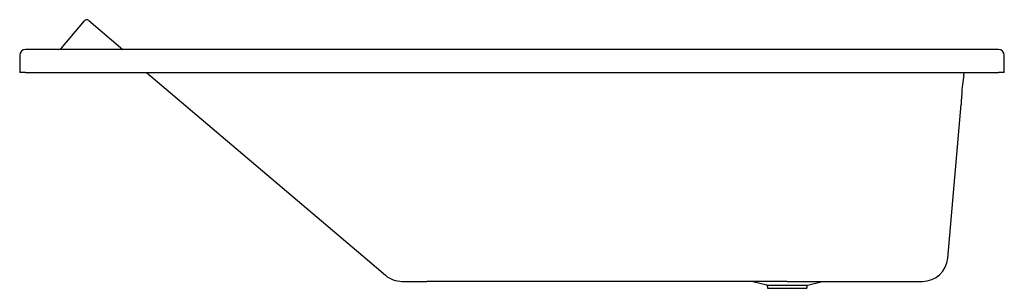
# Model space of a CAD drawing. Header units: millimetres. Extents: x 0 to 1.7, y -0.37 to 0.09.
import ezdxf

# ---------------------------------------------------------------- set-up
doc = ezdxf.new("R2010")
doc.units = ezdxf.units.MM
doc.layers.add('BLOCKS', color=3, linetype='Continuous')

msp = doc.modelspace()

# ---------------------------------------------------------------- linework, layer by layer
at = {"layer": 'BLOCKS'}
for p, q in [((0.0715, 0.0418), (0.112, 0.0896)), ((0.1191, 0.0902), (0.1782, 0.04)), ((0.1191, 0.0902), (0.1191, 0.0902)), ((1.69, 0.04), (0.01, 0.04)), ((0, 0.03), (0, 0)), ((1.7, 0), (1.7, 0.03)), ((0.01, 0), (0, 0)), ((0.01, 0), (1.69, 0)), ((0.2192, 0), (0.6003, -0.323)), ((1.6301, -0.005), (1.6305, 0)), ((1.7, 0), (1.69, 0)), ((1.6025, -0.3198), (1.6257, -0.055)), ((0.6003, -0.323), (0.6316, -0.3496)), ((0.66, -0.36), (0.703, -0.36)), ((1.325, -0.36), (0.703, -0.36)), ((1.2899, -0.3665), (1.2637, -0.36)), ((1.2899, -0.3665), (1.3601, -0.3665)), ((1.291, -0.3689), (1.2899, -0.3665)), ((1.291, -0.3689), (1.291, -0.372)), ((1.291, -0.372), (1.359, -0.372)), ((1.325, -0.36), (1.5587, -0.36)), ((1.359, -0.3689), (1.3601, -0.3665)), ((1.359, -0.3689), (1.359, -0.372)), ((1.3601, -0.3665), (1.3863, -0.36))]:
    msp.add_line(p, q, dxfattribs=at)
for centre, radius, start, end in [((0.1158, 0.0863), 0.005, 49.7096, 139.7096), ((0.01, 0.03), 0.01, 90, 180), ((0.0677, 0.045), 0.005, 270, 319.7096), ((1.69, 0.03), 0.01, 0, 90), ((1.9321, -0.0566), 0.3064, 170.3016, 179.6984), ((1.5587, -0.316), 0.044, 270, 355), ((0.66, -0.316), 0.044, 229.7096, 270)]:
    msp.add_arc(centre, radius, start, end, dxfattribs=at)

doc.saveas('drawing.dxf')
